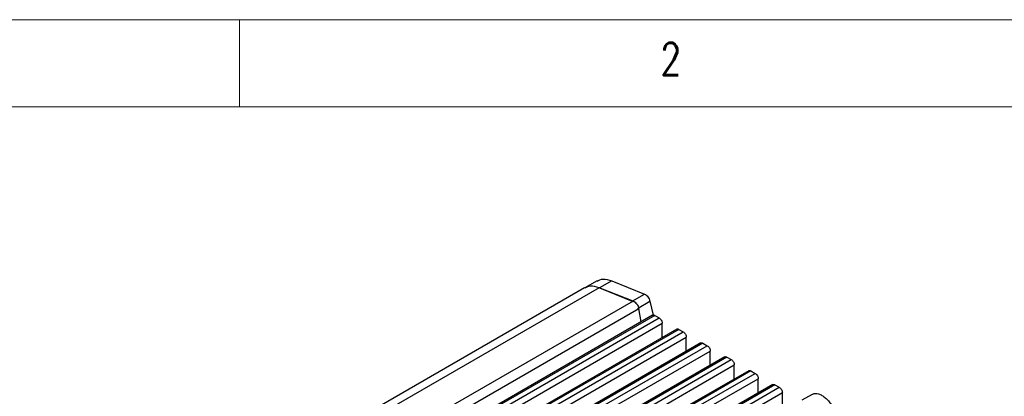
# Model space of a CAD drawing. Header units: millimetres. Extents: x 5 to 292, y 5 to 205.
# Tile 15 of 19: x 36 to 92, y 183 to 205. Entities that reach past the tile are written whole.
import ezdxf

# ---------------------------------------------------------------- set-up
doc = ezdxf.new("R2010")
doc.units = ezdxf.units.MM
doc.styles.add('SLDTEXTSTYLE0', font='TXT', dxfattribs={"width": 0.75, "bigfont": 'bigfont'})

msp = doc.modelspace()

# ---------------------------------------------------------------- linework, layer by layer
at = {"color": 7, "linetype": 'Continuous', "lineweight": 18}
for p, q in [((292, 205), (5, 205)), ((48.5, 200), (48.5, 205)), ((287, 200), (10, 200))]:
    msp.add_line(p, q, dxfattribs=at)
at = {"color": 7, "linetype": 'Continuous', "lineweight": 25}
for p, q in [((69.026, 189.995), (68.319, 189.587)), ((69.884, 189.996), (69.177, 189.588)), ((69.884, 189.996), (71.752, 189.228)), ((68.315, 189.589), (37.91, 172.036)), ((69.152, 189.598), (38.747, 172.045)), ((71.103, 188.828), (69.152, 189.598)), ((69.177, 189.588), (71.045, 188.82)), ((71.103, 188.828), (40.698, 171.275)), ((71.045, 188.82), (71.752, 189.228)), ((71.356, 188.411), (72.063, 188.819)), ((72.063, 188.819), (72.245, 188.017)), ((41.016, 170.848), (71.422, 188.401)), ((71.569, 187.636), (71.422, 188.401)), ((72.22, 188.013), (41.815, 170.46)), ((72.345, 188), (41.94, 170.447)), ((42.187, 170.305), (72.593, 187.857)), ((72.345, 188), (72.593, 187.857)), ((42.364, 169.998), (72.77, 187.551)), ((73.599, 187.217), (43.194, 169.664)), ((73.724, 187.204), (43.319, 169.651)), ((72.77, 186.738), (72.77, 187.551)), ((73.724, 187.204), (73.972, 187.061)), ((43.566, 169.509), (73.972, 187.061)), ((43.743, 169.202), (74.148, 186.755)), ((74.148, 185.942), (74.148, 186.755)), ((74.978, 186.421), (44.572, 168.868)), ((75.103, 186.408), (44.697, 168.855)), ((44.945, 168.713), (75.351, 186.265)), ((45.122, 168.406), (75.527, 185.959)), ((75.103, 186.408), (75.351, 186.265)), ((75.527, 185.146), (75.527, 185.959)), ((76.357, 185.625), (45.951, 168.072)), ((76.482, 185.612), (46.076, 168.059)), ((46.324, 167.917), (76.729, 185.469)), ((76.482, 185.612), (76.729, 185.469)), ((46.501, 167.61), (76.906, 185.163)), ((77.736, 184.829), (73.8, 182.556)), ((76.906, 184.35), (76.906, 185.163)), ((77.861, 184.816), (74.032, 182.606)), ((74.432, 182.551), (78.108, 184.673)), ((74.68, 182.286), (78.285, 184.367)), ((77.861, 184.816), (78.108, 184.673)), ((78.285, 183.554), (78.285, 184.367)), ((79.115, 184.033), (75.524, 181.96)), ((79.24, 184.02), (75.606, 181.923)), ((75.728, 181.707), (79.487, 183.877)), ((79.24, 184.02), (79.487, 183.877)), ((75.77, 181.323), (79.664, 183.571)), ((79.664, 182.758), (79.664, 183.571)), ((81.373, 183.468), (80.785, 183.128))]:
    msp.add_line(p, q, dxfattribs=at)
for points, knots in [([(69.035, 189.976), (69.142, 190.03), (69.382, 190.152), (69.704, 190.052), (69.884, 189.996)], [0, 0, 0, 0, 0.444342, 1, 1, 1, 1]), ([(69.152, 189.598), (68.975, 189.65), (68.661, 189.744), (68.428, 189.621), (68.326, 189.568)], [0, 0, 0, 0, 0.562549, 1, 1, 1, 1]), ([(72.22, 188.013), (72.239, 188.019), (72.275, 188.032), (72.322, 188.011), (72.345, 188)], [0, 0, 0, 0, 0.4999486, 1, 1, 1, 1]), ([(73.599, 187.217), (73.617, 187.223), (73.654, 187.236), (73.701, 187.215), (73.724, 187.204)], [0, 0, 0, 0, 0.4999486, 1, 1, 1, 1]), ([(74.978, 186.421), (74.996, 186.427), (75.033, 186.44), (75.08, 186.419), (75.103, 186.408)], [0, 0, 0, 0, 0.499949, 1, 1, 1, 1]), ([(76.357, 185.625), (76.375, 185.631), (76.412, 185.644), (76.459, 185.623), (76.482, 185.612)], [0, 0, 0, 0, 0.499949, 1, 1, 1, 1]), ([(77.736, 184.829), (77.754, 184.835), (77.791, 184.848), (77.837, 184.827), (77.861, 184.816)], [0, 0, 0, 0, 0.499949, 1, 1, 1, 1]), ([(79.115, 184.033), (79.133, 184.039), (79.169, 184.052), (79.216, 184.031), (79.24, 184.02)], [0, 0, 0, 0, 0.499949, 1, 1, 1, 1]), ([(81.376, 183.463), (81.388, 183.472), (81.44, 183.509), (81.562, 183.527), (81.739, 183.507), (81.936, 183.421), (82.131, 183.28), (82.31, 183.097), (82.459, 182.892), (82.603, 182.63), (82.711, 182.33), (82.725, 182.125), (82.731, 182.034)], [0, 0, 0, 0, 0.0287718, 0.125439, 0.2278825, 0.3334788, 0.4390751, 0.5415185, 0.6381858, 0.7273086, 0.8796017, 1, 1, 1, 1])]:
    msp.add_open_spline(points, degree=3, knots=knots, dxfattribs=at)
for points in [[(71.103, 188.828), (71.139, 188.81), (71.209, 188.773), (71.307, 188.666), (71.386, 188.536), (71.41, 188.446), (71.422, 188.401)], [(71.752, 189.228), (71.785, 189.21), (71.853, 189.174), (71.947, 189.073), (72.024, 188.95), (72.05, 188.863), (72.063, 188.819)], [(72.593, 187.857), (72.616, 187.841), (72.662, 187.808), (72.721, 187.727), (72.762, 187.636), (72.767, 187.579), (72.77, 187.551)], [(73.972, 187.061), (73.995, 187.045), (74.041, 187.012), (74.1, 186.931), (74.141, 186.84), (74.146, 186.783), (74.148, 186.755)], [(75.351, 186.265), (75.374, 186.249), (75.42, 186.216), (75.478, 186.135), (75.519, 186.044), (75.525, 185.987), (75.527, 185.959)], [(76.729, 185.469), (76.753, 185.453), (76.799, 185.42), (76.857, 185.339), (76.898, 185.248), (76.904, 185.191), (76.906, 185.163)], [(78.108, 184.673), (78.131, 184.657), (78.178, 184.624), (78.236, 184.543), (78.277, 184.452), (78.282, 184.395), (78.285, 184.367)], [(79.487, 183.877), (79.51, 183.861), (79.557, 183.828), (79.615, 183.747), (79.656, 183.656), (79.661, 183.599), (79.664, 183.571)]]:
    msp.add_open_spline(points, degree=3, dxfattribs=at)

# ---------------------------------------------------------------- texts
at = {"color": 7, "linetype": 'Continuous', "lineweight": 0, "insert": (72.667, 203.668), "char_height": 1.852, "attachment_point": 1, "style": 'SLDTEXTSTYLE0'}
msp.add_mtext('2', dxfattribs=at)

doc.saveas('drawing.dxf')
